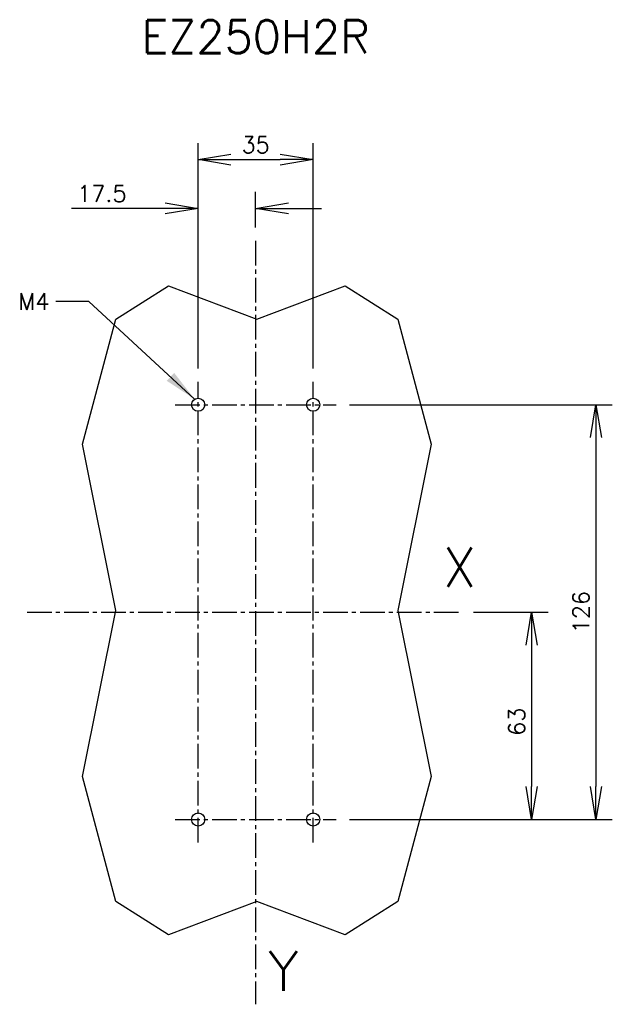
# Model space of a CAD drawing. Extents: x -72 to 108, y -140 to 159.
import ezdxf

# ---------------------------------------------------------------- set-up
doc = ezdxf.new("R2010")
doc.units = 0
doc.header["$LTSCALE"] = 10
doc.linetypes.add('AXES2', pattern=[1.125, 0.75, -0.125, 0.125, -0.125])
doc.layers.get('0').update_dxf_attribs({"color": 255, "linetype": 'CONTINUOUS'})
doc.layers.get('DEFPOINTS').update_dxf_attribs({"linetype": 'CONTINUOUS'})
for name, color, linetype in [('ALPHA', 253, 'CONTINUOUS'), ('ASHADE', 7, 'CONTINUOUS'), ('AXE', 80, 'AXES2'), ('COTATION1', 50, 'CONTINUOUS')]:
    doc.layers.add(name, color=color, linetype=linetype)
doc.styles.add('ROMANS', font='romans.shx')
doc.dimstyles.new('SC_DEFAUT$0', dxfattribs={"dimscale": 2, "dimtxt": 2.5, "dimasz": 5, "dimexe": 2.5, "dimexo": 2, "dimgap": 1, "dimtad": 1, "dimdec": 4, "dimzin": 12, "dimtxsty": 'ROMANS', "dimblk1": 'OPEN', "dimblk2": 'OPEN', "dimsah": 1, "dimcen": -0.09, "dimazin": 3, "dimtfac": 1, "dimtdec": 4, "dimtofl": 0, "dimtmove": 0, "dimatfit": 3, "dimtolj": 1, "dimtzin": 12})
doc.dimstyles.new('SC_DEFAUT$7', dxfattribs={"dimscale": 2, "dimtxt": 2.5, "dimasz": 5, "dimexe": 0.18, "dimexo": 0.0625, "dimgap": 1, "dimtad": 1, "dimdec": 4, "dimzin": 12, "dimtxsty": 'ROMANS', "dimblk1": 'OPEN', "dimblk2": 'OPEN', "dimsah": 1, "dimcen": -0.09, "dimazin": 3, "dimtfac": 1, "dimtdec": 4, "dimtofl": 0, "dimtmove": 0, "dimatfit": 3, "dimtolj": 1, "dimtzin": 12})

# ---------------------------------------------------------------- blocks, each defined once
blk = doc.blocks.new('_OPEN')
at = {"color": 0, "linetype": 'BYBLOCK'}
for p, q in [((-1, 0.167), (0, 0)), ((0, 0), (-1, -0.167)), ((0, 0), (-1, 0))]:
    blk.add_line(p, q, dxfattribs=at)
blk = doc.blocks.new('*D3')
at = {"layer": 'COTATION1', "color": 0}
for p, q in [((66.21, -21.2), (88.92, -21.2)), ((83.92, -31.2), (83.92, -74.2)), ((28.5, -84.2), (88.92, -84.2))]:
    blk.add_line(p, q, dxfattribs=at)
at = {"layer": 'DEFPOINTS', "color": 0}
for p in [(62.21, -21.2), (24.5, -84.2), (83.92, -84.2)]:
    blk.add_point(p, dxfattribs=at)
at = {"layer": 'COTATION1', "color": 0, "xscale": 10, "yscale": 10, "zscale": 10}
for p, rotation in [((83.92, -21.2), 90), ((83.92, -84.2), 270)]:
    blk.add_blockref('_OPEN', p, dxfattribs=dict(at, rotation=rotation))
at = {"layer": 'COTATION1', "color": 0, "insert": (79.42, -54.5), "char_height": 5, "attachment_point": 5, "rotation": 90, "style": 'ROMANS'}
blk.add_mtext('\\A1;63', dxfattribs=at)
blk = doc.blocks.new('*D4')
at = {"layer": 'COTATION1', "color": 0}
for p, q in [((28.5, 41.8), (108.48, 41.8)), ((103.48, 31.8), (103.48, -74.2)), ((28.5, -84.2), (108.48, -84.2))]:
    blk.add_line(p, q, dxfattribs=at)
at = {"layer": 'DEFPOINTS', "color": 0}
for p in [(24.5, 41.8), (24.5, -84.2), (103.48, -84.2)]:
    blk.add_point(p, dxfattribs=at)
at = {"layer": 'COTATION1', "color": 0, "xscale": 10, "yscale": 10, "zscale": 10}
for p, rotation in [((103.48, 41.8), 90), ((103.48, -84.2), 270)]:
    blk.add_blockref('_OPEN', p, dxfattribs=dict(at, rotation=rotation))
at = {"layer": 'COTATION1', "color": 0, "insert": (98.98, -21.2), "char_height": 5, "attachment_point": 5, "rotation": 90, "style": 'ROMANS'}
blk.add_mtext('\\A1;126', dxfattribs=at)
blk = doc.blocks.new('*D5')
at = {"layer": 'COTATION1', "color": 0}
for p, q in [((-17.5, 52.8), (-17.5, 121.27)), ((17.5, 52.8), (17.5, 121.27)), ((-7.5, 116.27), (7.5, 116.27))]:
    blk.add_line(p, q, dxfattribs=at)
at = {"layer": 'DEFPOINTS', "color": 0}
for p in [(17.5, 116.27), (-17.5, 48.8), (17.5, 48.8)]:
    blk.add_point(p, dxfattribs=at)
at = {"layer": 'COTATION1', "color": 0, "xscale": 10, "yscale": 10, "zscale": 10, "rotation": 180}
blk.add_blockref('_OPEN', (-17.5, 116.27), dxfattribs=at)
at = {"layer": 'COTATION1', "color": 0, "xscale": 10, "yscale": 10, "zscale": 10}
blk.add_blockref('_OPEN', (17.5, 116.27), dxfattribs=at)
at = {"layer": 'COTATION1', "color": 0, "insert": (0, 120.77), "char_height": 5, "attachment_point": 5, "style": 'ROMANS'}
blk.add_mtext('\\A1;35', dxfattribs=at)
blk = doc.blocks.new('*D6')
at = {"layer": 'COTATION1', "color": 0}
for p, q in [((-17.5, 52.8), (-17.5, 106.45)), ((0, 95.61), (0, 106.45)), ((-27.5, 101.45), (-56.02, 101.45)), ((10, 101.45), (20, 101.45))]:
    blk.add_line(p, q, dxfattribs=at)
at = {"layer": 'DEFPOINTS', "color": 0}
for p in [(-17.5, 101.45), (0, 91.61), (-17.5, 48.8)]:
    blk.add_point(p, dxfattribs=at)
at = {"layer": 'COTATION1', "color": 0, "xscale": 10, "yscale": 10, "zscale": 10}
blk.add_blockref('_OPEN', (-17.5, 101.45), dxfattribs=at)
at = {"layer": 'COTATION1', "color": 0, "xscale": 10, "yscale": 10, "zscale": 10, "rotation": 180}
blk.add_blockref('_OPEN', (0, 101.45), dxfattribs=at)
at = {"layer": 'COTATION1', "color": 0, "insert": (-46.76, 105.95), "char_height": 5, "attachment_point": 5, "style": 'ROMANS'}
blk.add_mtext('\\A1;17.5', dxfattribs=at)

msp = doc.modelspace()

# ---------------------------------------------------------------- linework, layer by layer
at = {"layer": 'ALPHA'}
msp.add_line((-42.53149, -20.66392), (-42.53149, -20.66392), dxfattribs=at)
msp.add_lwpolyline([(-52.62476, 29.80058), (-42.53149, 67.79693), (-26.50192, 77.8902), (0.36329, 67.79693), (27.22758, 77.8902), (43.25715, 67.79693), (53.35135, 29.80058), (43.25715, -20.66392), (53.35135, -71.12749), (43.25715, -109.12569), (27.22758, -119.2199), (0.36329, -109.12569), (-26.50192, -119.2199), (-42.53149, -109.12569), (-52.62476, -71.12749), (-42.53149, -20.66392)], close=True, dxfattribs=at)
at = {"layer": 'ASHADE'}
for centre in [(-17.5, 41.79998), (17.5, 41.79998), (-17.5, -84.20002), (17.5, -84.20002)]:
    msp.add_circle(centre, 2, dxfattribs=at)
at = {"layer": 'AXE'}
for p, q in [((0, 91.60602), (0, -140.35602)), ((-17.5, -91.20002), (-17.5, 48.79998)), ((17.5, -91.20002), (17.5, 48.79998)), ((-24.5, 41.79998), (24.5, 41.79998)), ((-69.509, -21.20002), (62.21385, -21.20002)), ((-24.5, -84.20002), (24.5, -84.20002))]:
    msp.add_line(p, q, dxfattribs=at)

# ---------------------------------------------------------------- texts
at = {"layer": 'AXE', "attachment_point": 1, "style": 'ROMANS'}
for s, insert, char_height, width in [('EZ250H2R', (-34.73616, 158.6097), 10, 204.365), ('X', (56.9105, -1.52338), 12, 25.46856), ('Y', (3.80859, -124.21572), 12, 25.46856)]:
    msp.add_mtext(s, dxfattribs=dict(at, insert=insert, char_height=char_height, width=width))
at = {"layer": 'COTATION1', "insert": (-62.72388, 70.67234), "char_height": 5, "width": 30.4381, "attachment_point": 9, "style": 'ROMANS'}
msp.add_mtext('M4', dxfattribs=at)

# ---------------------------------------------------------------- dimensions: what is measured, and where the dimension line sits
at = {"layer": 'COTATION1'}
for base, p1, p2, picture, middle in [((17.5, 116.27246), (-17.5, 48.79998), (17.5, 48.79998), '*D5', (0, 120.77246)), ((-17.5, 101.44993), (0, 91.60602), (-17.5, 48.79998), '*D6', (-46.7619, 105.94993))]:
    dim = msp.add_linear_dim(base=base, p1=p1, p2=p2, dimstyle='SC_DEFAUT$0', dxfattribs=at)
    dim.commit()
    dim.dimension.update_dxf_attribs({"geometry": picture, "text_midpoint": middle})
for base, p1, picture, middle in [((103.48228, -84.20002), (24.5, 41.79998), '*D4', (103.48228, -21.20003)), ((83.92022, -84.20002), (62.21385, -21.20002), '*D3', (83.92022, -54.50002))]:
    dim = msp.add_linear_dim(base=base, p1=p1, p2=(24.5, -84.20002), angle=90, dimstyle='SC_DEFAUT$0', dxfattribs=at)
    dim.commit()
    dim.dimension.update_dxf_attribs({"geometry": picture, "text_midpoint": middle, "dimtype": 160})

# ---------------------------------------------------------------- leaders
at = {"layer": 'COTATION1', "annotation_type": 0, "has_hookline": 1, "hookline_direction": 1, "text_width": 9.04762}
msp.add_leader([(-18.56026, 43.49581), (-50.72388, 73.17234), (-60.72388, 73.17234)], dimstyle='SC_DEFAUT$7', override={"dimgap": 1, "dimtad": 0}, dxfattribs=at)

doc.saveas('drawing.dxf')
